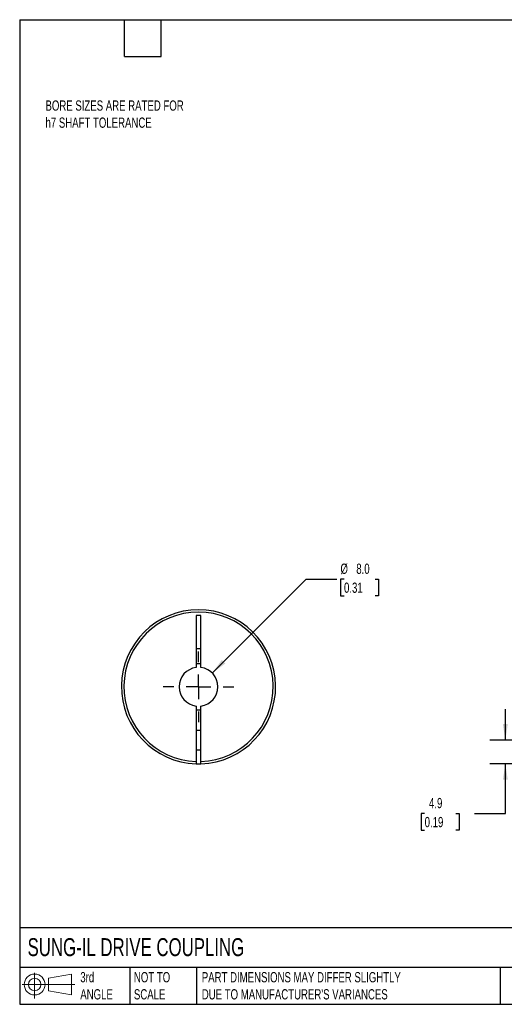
# Model space of a CAD drawing. Header units: millimetres. Extents: x 6 to 273, y 6 to 210.
# Tile 1 of 3: x 6 to 106, y 6 to 210. Entities that reach past the tile are written whole.
import ezdxf

# ---------------------------------------------------------------- set-up
doc = ezdxf.new("R2010")
doc.units = ezdxf.units.MM
doc.linetypes.add('SLD-Center', pattern=[19.05, 15.24, -1.27, 1.27, -1.27])
doc.linetypes.add('SLD-Solid', pattern=[0])
doc.layers.add('CENTER', color=40, linetype='SLD-Center')
doc.layers.add('SLD-DEFPOINTS', color=7, linetype='Continuous')
doc.layers.add('DIMENSIONS', color=140, linetype='SLD-Solid', lineweight=25)
doc.layers.add('TEXT', color=140, linetype='SLD-Solid', lineweight=25)
doc.styles.add('SLDTEXTSTYLE0', font='TXT', dxfattribs={"width": 0.7})
doc.dimstyles.new('SLDDIMSTYLE0', dxfattribs={"dimtxt": 2.158008, "dimasz": 3.302, "dimexe": 0, "dimexo": 0.0625, "dimgap": 0.539502, "dimtad": 0, "dimtih": 1, "dimtoh": 1, "dimdec": 1, "dimrnd": 1e-09, "dimzin": 12, "dimdsep": 46, "dimtxsty": 'SLDTEXTSTYLE0', "dimsah": 1, "dimcen": 0.09, "dimadec": 0, "dimazin": 3, "dimtfac": 1, "dimtdec": 1, "dimtmove": 0, "dimatfit": 0, "dimfxl": 0, "dimfrac": 2, "dimtolj": 1, "dimtzin": 12, "dimarcsym": 0})
doc.dimstyles.new('SLDDIMSTYLE5', dxfattribs={"dimtxt": 2.158008, "dimasz": 3.302, "dimexe": 0, "dimexo": 0.0625, "dimgap": 0.539502, "dimtad": 0, "dimtih": 1, "dimtoh": 1, "dimdec": 1, "dimrnd": 1e-09, "dimzin": 4, "dimdsep": 46, "dimtxsty": 'SLDTEXTSTYLE0', "dimsah": 1, "dimcen": 0, "dimadec": 0, "dimazin": 1, "dimtfac": 1, "dimtdec": 1, "dimtofl": 0, "dimtmove": 0, "dimatfit": 3, "dimfxl": 0, "dimfrac": 2, "dimtolj": 1, "dimtzin": 12, "dimarcsym": 0})

# ---------------------------------------------------------------- blocks, each defined once
blk = doc.blocks.new('Block11')
at = {"color": 7, "linetype": 'SLD-Solid', "lineweight": 18}
for p, q in [((2.59, 5.31), (2.59, 0)), ((5.48, 4.17), (10.18, 5.03)), ((5.48, 1.6), (5.48, 4.17)), ((10.18, 5.03), (10.18, 0.73)), ((0, 2.88), (10.87, 2.88)), ((5.48, 1.6), (10.18, 0.73))]:
    blk.add_line(p, q, dxfattribs=at)
for radius in [2.15, 1.29]:
    blk.add_circle((2.59, 2.88), radius, dxfattribs=at)
blk = doc.blocks.new('Block12')
at = {"layer": 'SLD-DEFPOINTS'}
blk.add_blockref('Block11', (0, 0), dxfattribs=at)
blk = doc.blocks.new('_D')
at = {"layer": 'DIMENSIONS'}
for p, q in [((106.53, 60.88), (106.53, 67.23)), ((119.99, 60.88), (103.36, 60.88)), ((115.79, 55.99), (103.36, 55.99)), ((106.53, 45.72), (106.53, 55.99)), ((89.88, 45.72), (89.15, 45.72)), ((89.15, 45.72), (89.15, 42.3)), ((96.29, 45.72), (97.02, 45.72)), ((97.02, 45.72), (97.02, 42.3)), ((100.18, 45.72), (106.53, 45.72)), ((89.15, 42.3), (89.88, 42.3)), ((97.02, 42.3), (96.29, 42.3))]:
    blk.add_line(p, q, dxfattribs=at)
for points in [[(106.53, 60.88), (107.04, 64.18), (106.02, 64.18)], [(106.53, 55.99), (106.02, 52.69), (107.04, 52.69)]]:
    blk.add_solid(points, dxfattribs=at)
at = {"layer": 'DIMENSIONS', "char_height": 2.117, "attachment_point": 1, "style": 'SLDTEXTSTYLE0'}
for s, insert in [('4.9', (90.78, 48.94)), ('0.19', (89.88, 45.02))]:
    blk.add_mtext(s, dxfattribs=dict(at, insert=insert))
blk = doc.blocks.new('_D_8')
at = {"layer": 'DIMENSIONS'}
for p, q in [((46.06, 74.71), (65.45, 94.09)), ((65.45, 94.09), (71.8, 94.09)), ((73.25, 94.09), (72.52, 94.09)), ((72.52, 94.09), (72.52, 90.66)), ((79.66, 94.09), (80.39, 94.09)), ((80.39, 94.09), (80.39, 90.66)), ((72.52, 90.66), (73.25, 90.66)), ((80.39, 90.66), (79.66, 90.66))]:
    blk.add_line(p, q, dxfattribs=at)
blk.add_solid([(46.06, 74.71), (48.76, 76.68), (48.04, 77.4)], dxfattribs=at)
at = {"layer": 'DIMENSIONS', "char_height": 2.117, "attachment_point": 1, "style": 'SLDTEXTSTYLE0'}
for s, insert in [('%%c', (72.52, 97.3)), ('8.0', (75.78, 97.3)), ('0.31', (73.25, 93.39))]:
    blk.add_mtext(s, dxfattribs=dict(at, insert=insert))
blk = doc.blocks.new('SW_CENTERMARKSYMBOL_3')
at = {"layer": 'CENTER', "color": 0}
for p, q in [((0, 5.08), (0, 7.3025)), ((0, 0), (0, 2.54)), ((-5.08, 0), (-7.3025, 0)), ((0, 0), (-2.54, 0)), ((0, 0), (0, -2.54)), ((0, 0), (2.54, 0)), ((5.08, 0), (7.3025, 0)), ((0, -5.08), (0, -7.3025))]:
    blk.add_line(p, q, dxfattribs=at)

msp = doc.modelspace()

# ---------------------------------------------------------------- linework, layer by layer
for p, q in [((43.74, 86.58), (42.74, 86.58)), ((42.74, 86.58), (42.74, 75.85)), ((43.74, 75.85), (43.74, 86.58)), ((42.74, 79.78), (43.74, 79.78)), ((42.74, 67.91), (42.74, 56.49)), ((43.74, 56.49), (43.74, 67.91)), ((43.74, 62.88), (42.74, 62.88)), ((42.74, 58.88), (43.74, 58.88))]:
    msp.add_line(p, q)
at = {"flags": 128}
msp.add_lwpolyline([(42.74, 55.99), (43.24, 55.98), (43.74, 55.99)], dxfattribs=at)
for radius, start, end in [(15.9, 271.8021, 268.1979), (15.4, 271.8606, 268.1394), (4, 97.1808, 262.8192), (4.76, 83.9736, 96.0264), (4, 277.1808, 82.8192), (4.76, 263.9736, 276.0264)]:
    msp.add_arc((43.24, 71.88), radius, start, end)
for points in [[(42.74, 56.49), (42.74, 56.36), (42.74, 56.23), (42.74, 56.04), (42.74, 55.99), (42.74, 55.99)], [(43.74, 55.99), (43.74, 55.99), (43.74, 56.04), (43.74, 56.23), (43.74, 56.36), (43.74, 56.49)]]:
    msp.add_open_spline(points, degree=3, knots=[0, 0, 0, 0, 0.5, 0.5, 1, 1, 1, 1])
at = {"layer": 'TEXT'}
for p, q in [((6.35, 209.55), (273.05, 209.55)), ((6.35, 209.55), (6.35, 6.35)), ((27.94, 201.93), (27.94, 209.55)), ((35.56, 201.93), (35.56, 209.55)), ((27.94, 201.93), (35.56, 201.93)), ((273.05, 22.13), (6.35, 22.13)), ((273.05, 13.97), (6.35, 13.97)), ((29.04, 13.97), (29.04, 6.35)), ((42.84, 13.97), (42.84, 6.35)), ((105.48, 13.97), (105.48, 6.35)), ((6.35, 6.35), (273.05, 6.35))]:
    msp.add_line(p, q, dxfattribs=at)

# ---------------------------------------------------------------- block references
at = {"layer": 'CENTER'}
msp.add_blockref('SW_CENTERMARKSYMBOL_3', (43.24, 71.88), dxfattribs=at)
at = {"layer": 'SLD-DEFPOINTS'}
msp.add_blockref('Block12', (6.84, 7.55), dxfattribs=at)

# ---------------------------------------------------------------- texts
at = {"layer": 'TEXT', "attachment_point": 1, "style": 'SLDTEXTSTYLE0'}
for s, insert, char_height in [('BORE SIZES ARE RATED FOR^Jh7 SHAFT TOLERANCE', (11.67, 192.89), 2.1167), ('SUNG-IL DRIVE COUPLING', (7.97, 20), 3.7042), ('3rd^JANGLE', (18.85, 13), 2.117), ('NOT TO^JSCALE', (29.91, 13), 2.1167), ("PART DIMENSIONS MAY DIFFER SLIGHTLY ^JDUE TO MANUFACTURER'S VARIANCES", (43.91, 13), 2.1167)]:
    msp.add_mtext(s, dxfattribs=dict(at, insert=insert, char_height=char_height))

# ---------------------------------------------------------------- dimensions: what is measured, and where the dimension line sits
at = {"layer": 'DIMENSIONS'}
dim = msp.add_diameter_dim_2p(p1=(40.41, 69.05), p2=(46.06, 74.71), dimstyle='SLDDIMSTYLE5', dxfattribs=at)
dim.commit()
dim.dimension.update_dxf_attribs({"geometry": '_D_8', "text_midpoint": (76.45, 94.09), "dimtype": 163})
dim = msp.add_linear_dim(base=(106.53, 60.88), p1=(117.06, 55.99), p2=(121.26, 60.88), angle=90, dimstyle='SLDDIMSTYLE0', dxfattribs=at)
dim.commit()
dim.dimension.update_dxf_attribs({"geometry": '_D', "text_midpoint": (106.53, 45.72), "dimtype": 160})

doc.saveas('drawing.dxf')
